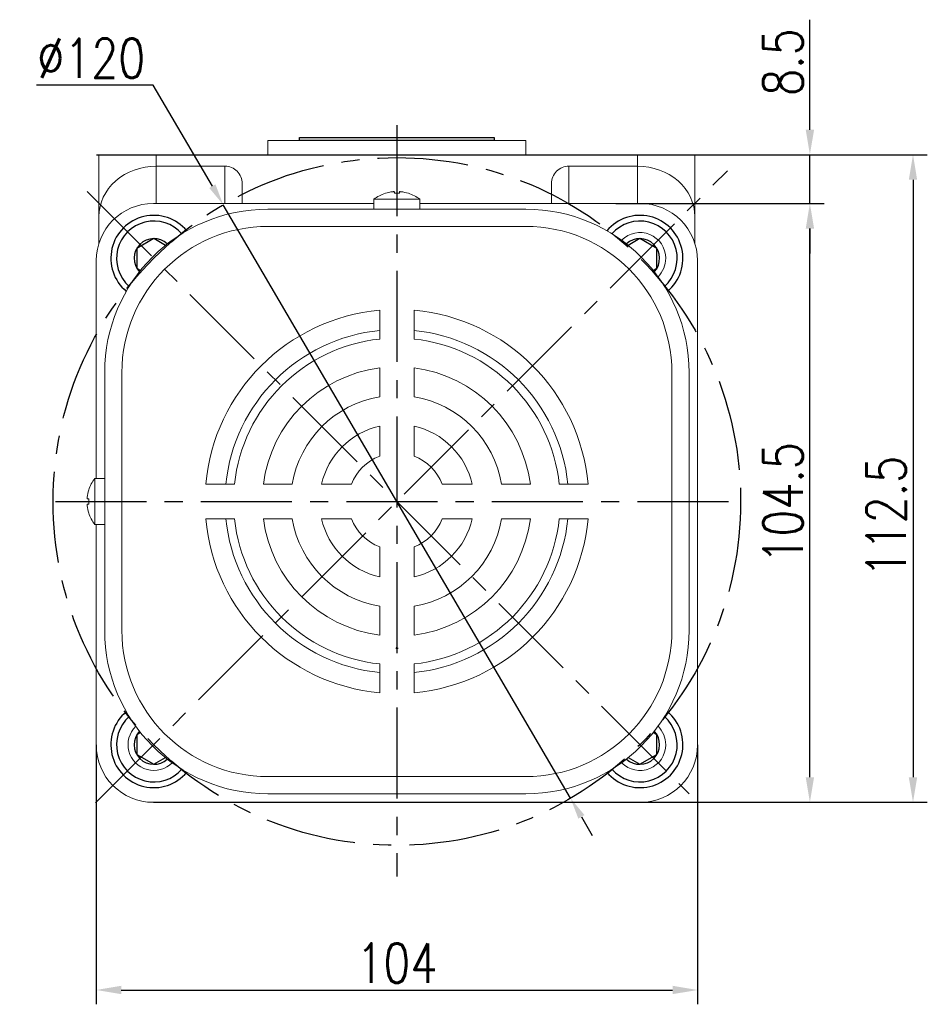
# Model space of a CAD drawing. Header units: inches. Extents: x 675 to 6233, y 11 to 1887.
# Tile 42 of 48: x 5864 to 5991, y 420 to 557. Entities that reach past the tile are written whole.
import ezdxf

# ---------------------------------------------------------------- set-up
doc = ezdxf.new("R2010")
doc.units = ezdxf.units.IN
doc.header["$LTSCALE"] = 10
doc.header["$MEASUREMENT"] = 0
doc.linetypes.add('CENTER', pattern=[10.16, 6.35, -1.27, 1.27, -1.27])
for name, color, linetype in [('1轮廓实线层', 7, 'Continuous'), ('3中心线层', 1, 'CENTER'), ('7标注层', 4, 'Continuous')]:
    doc.layers.add(name, color=color, linetype=linetype)
doc.styles.add('PC_TEXTSTYLE', font='isocp.shx', dxfattribs={"width": 0.8, "bigfont": 'HZFS.SHX'})
doc.styles.add('TH_GBDIM', font='romans.shx', dxfattribs={"width": 0.8, "bigfont": 'gbcbig.shx'})
doc.dimstyles.new('TH_GBDIM', dxfattribs={"dimtxt": 3.5, "dimasz": 2.5, "dimexe": 2, "dimexo": 0, "dimgap": 1, "dimtad": 1, "dimdec": 4, "dimdsep": 46, "dimtxsty": 'TH_GBDIM', "dimcen": 0.09, "dimclrd": 4, "dimclre": 4, "dimclrt": 3, "dimadec": 0, "dimazin": 0, "dimtfac": 1, "dimtdec": 4, "dimtmove": 0, "dimatfit": 3, "dimfxl": 1, "dimtzin": 0, "dimarcsym": 0})
doc.dimstyles.new('直径标注A3', dxfattribs={"dimtxt": 3.5, "dimasz": 3, "dimexe": 2, "dimexo": 0.0625, "dimgap": 1, "dimtad": 1, "dimtih": 1, "dimtoh": 1, "dimdsep": 46, "dimtxsty": 'PC_TEXTSTYLE', "dimsah": 1, "dimcen": 0.09, "dimclrt": 3, "dimadec": 0, "dimazin": 0, "dimtfac": 0.7, "dimtmove": 0, "dimatfit": 0, "dimfxl": 1, "dimtzin": 0, "dimarcsym": 0})

# ---------------------------------------------------------------- blocks, each defined once
blk = doc.blocks.new('*D251')
at = {"layer": '7标注层', "color": 4, "lineweight": -2, "transparency": 16777216}
for p, q in [((5974.2, 542.03), (5974.2, 557.38)), ((5950.52, 538.53), (5976.2, 538.53)), ((5974.2, 531.73), (5974.2, 538.53)), ((5950.52, 531.73), (5976.2, 531.73)), ((5974.2, 528.23), (5974.2, 524.73))]:
    blk.add_line(p, q, dxfattribs=at)
at = {"layer": '7标注层', "color": 4, "transparency": 16777216}
for points in [[(5973.62, 542.03), (5974.79, 542.03), (5974.2, 538.53)], [(5973.62, 528.23), (5974.79, 528.23), (5974.2, 531.73)]]:
    blk.add_solid(points, dxfattribs=at)
at = {"layer": 'Defpoints', "color": 0, "transparency": 16777216}
for p in [(5950.52, 538.53), (5974.2, 538.53), (5950.52, 531.73)]:
    blk.add_point(p, dxfattribs=at)
at = {"layer": '7标注层', "color": 3, "transparency": 16777216, "insert": (5970.45, 551.46), "char_height": 5.5, "attachment_point": 5, "rotation": 90, "style": 'TH_GBDIM'}
blk.add_mtext('{8.5}{}{}', dxfattribs=at)
blk = doc.blocks.new('*D252')
at = {"layer": '7标注层', "color": 4, "lineweight": -2, "transparency": 16777216}
for p, q in [((5874.57, 538.53), (5990.6, 538.53)), ((5988.6, 535.03), (5988.6, 451.65)), ((5882.55, 448.15), (5990.6, 448.15))]:
    blk.add_line(p, q, dxfattribs=at)
at = {"layer": '7标注层', "color": 4, "transparency": 16777216}
for points in [[(5988.01, 535.03), (5989.18, 535.03), (5988.6, 538.53)], [(5988.01, 451.65), (5989.18, 451.65), (5988.6, 448.15)]]:
    blk.add_solid(points, dxfattribs=at)
at = {"layer": 'Defpoints', "color": 0, "transparency": 16777216}
for p in [(5874.57, 538.53), (5882.55, 448.15), (5988.6, 448.15)]:
    blk.add_point(p, dxfattribs=at)
at = {"layer": '7标注层', "color": 3, "transparency": 16777216, "insert": (5984.85, 488.02), "char_height": 5.5, "attachment_point": 5, "rotation": 90, "style": 'TH_GBDIM'}
blk.add_mtext('112.5', dxfattribs=at)
blk = doc.blocks.new('*D258')
at = {"layer": '7标注层', "color": 4, "lineweight": -2, "transparency": 16777216}
for p, q in [((5947.09, 531.73), (5976.2, 531.73)), ((5974.2, 451.65), (5974.2, 528.23)), ((5947.09, 448.15), (5976.2, 448.15))]:
    blk.add_line(p, q, dxfattribs=at)
at = {"layer": '7标注层', "color": 4, "transparency": 16777216}
for points in [[(5973.62, 528.23), (5974.79, 528.23), (5974.2, 531.73)], [(5973.62, 451.65), (5974.79, 451.65), (5974.2, 448.15)]]:
    blk.add_solid(points, dxfattribs=at)
at = {"layer": 'Defpoints', "color": 0, "transparency": 16777216}
for p in [(5947.09, 531.73), (5974.2, 531.73), (5947.09, 448.15)]:
    blk.add_point(p, dxfattribs=at)
at = {"layer": '7标注层', "color": 3, "transparency": 16777216, "insert": (5970.45, 489.94), "char_height": 5.5, "attachment_point": 5, "rotation": 90, "style": 'TH_GBDIM'}
blk.add_mtext('104.5', dxfattribs=at)
blk = doc.blocks.new('*D259')
at = {"layer": '7标注层', "color": 4, "lineweight": -2, "transparency": 16777216}
for p, q in [((5874.55, 456.15), (5874.55, 419.95)), ((5958.52, 456.15), (5958.52, 419.95)), ((5878.05, 421.95), (5955.02, 421.95))]:
    blk.add_line(p, q, dxfattribs=at)
at = {"layer": '7标注层', "color": 4, "transparency": 16777216}
for points in [[(5878.05, 422.54), (5878.05, 421.37), (5874.55, 421.95)], [(5955.02, 422.54), (5955.02, 421.37), (5958.52, 421.95)]]:
    blk.add_solid(points, dxfattribs=at)
at = {"layer": 'Defpoints', "color": 0, "transparency": 16777216}
for p in [(5874.55, 456.15), (5958.52, 456.15), (5958.52, 421.95)]:
    blk.add_point(p, dxfattribs=at)
at = {"layer": '7标注层', "color": 3, "transparency": 16777216, "insert": (5916.53, 425.7), "char_height": 5.5, "attachment_point": 5, "style": 'TH_GBDIM'}
blk.add_mtext('104', dxfattribs=at)
blk = doc.blocks.new('*D279')
at = {"layer": '7标注层', "color": 0, "lineweight": -2, "transparency": 16777216}
for p, q in [((5882.51, 548.25), (5866.22, 548.25)), ((5890.77, 534.15), (5882.51, 548.25)), ((5940.78, 448.71), (5892.28, 531.56)), ((5942.3, 446.12), (5943.81, 443.53))]:
    blk.add_line(p, q, dxfattribs=at)
at = {"layer": '7标注层', "color": 0, "transparency": 16777216}
for points in [[(5891.2, 534.4), (5890.34, 533.89), (5892.28, 531.56)], [(5942.73, 446.37), (5941.87, 445.87), (5940.78, 448.71)]]:
    blk.add_solid(points, dxfattribs=at)
at = {"layer": 'Defpoints', "color": 0, "transparency": 16777216}
for p in [(5892.28, 531.56), (5940.78, 448.71)]:
    blk.add_point(p, dxfattribs=at)
at = {"layer": '7标注层', "color": 3, "transparency": 16777216, "insert": (5873.86, 552), "char_height": 5.5, "attachment_point": 5, "style": 'TH_GBDIM'}
blk.add_mtext('∅120', dxfattribs=at)

msp = doc.modelspace()

# ---------------------------------------------------------------- linework, layer by layer
at = {"linetype": 'Continuous', "lineweight": 15}
msp.add_line((5898.532801, 540.532705), (5934.532802, 540.532705), dxfattribs=at)
at = {"color": 7, "linetype": 'Continuous', "lineweight": 15}
for p, q in [((5874.932801, 538.532706), (5882.932802, 538.532706)), ((5874.932801, 529.92385), (5874.932801, 538.532706)), ((5882.932802, 538.532706), (5882.932802, 536.932706)), ((5882.932802, 538.532706), (5950.132801, 538.532706)), ((5950.132801, 536.932706), (5950.132801, 538.532706)), ((5950.132801, 538.532706), (5958.132803, 538.532706)), ((5958.132803, 538.532706), (5958.132803, 529.92385)), ((5892.532802, 536.932706), (5882.932802, 536.932706)), ((5882.932802, 536.932706), (5882.932802, 531.732706)), ((5892.532802, 531.732706), (5892.532802, 536.932706)), ((5940.532801, 536.932706), (5950.132801, 536.932706)), ((5940.532801, 536.932706), (5940.532801, 531.732706)), ((5950.132801, 531.732706), (5950.132801, 536.932706)), ((5894.932801, 534.511682), (5894.932801, 531.732706)), ((5916.180802, 533.145949), (5916.180802, 533.366891)), ((5916.884802, 533.366891), (5916.884802, 533.145949)), ((5938.132802, 531.732706), (5938.132802, 534.511682)), ((5916.532802, 532.311487), (5913.332802, 532.311487)), ((5919.732802, 532.311487), (5916.532802, 532.311487)), ((5913.332802, 531.732706), (5882.546093, 531.732706)), ((5898.532801, 530.932706), (5934.532802, 530.932706)), ((5950.51951, 531.732706), (5919.732802, 531.732706)), ((5874.932801, 526.188823), (5874.932801, 529.92385)), ((5958.132803, 529.92385), (5958.132803, 526.188823)), ((5934.532802, 528.532704), (5898.532801, 528.532704)), ((5874.546619, 524.119415), (5874.546619, 493.332706)), ((5958.518984, 456.145995), (5958.518984, 524.119415)), ((5914.132802, 512.806038), (5914.132802, 516.825027)), ((5918.932802, 512.806038), (5918.932802, 516.825027)), ((5914.132802, 504.736814), (5914.132802, 508.778884)), ((5918.932802, 504.736814), (5918.932802, 508.778884)), ((5875.732801, 472.132705), (5875.732801, 508.132706)), ((5875.732802, 472.132706), (5875.732802, 508.132705)), ((5875.732802, 472.132706), (5875.732802, 508.132705)), ((5875.732802, 472.132706), (5875.732802, 508.132705)), ((5878.132801, 508.132705), (5878.132801, 472.132706)), ((5878.132801, 508.132705), (5878.132801, 472.132706)), ((5878.132803, 508.132706), (5878.132803, 472.132705)), ((5954.932802, 508.132705), (5954.932802, 472.132706)), ((5957.332801, 472.132706), (5957.332801, 508.132705)), ((5914.132802, 496.474967), (5914.132802, 500.662663)), ((5918.932802, 496.474967), (5918.932802, 500.662663)), ((5874.35402, 493.332706), (5874.35402, 486.932705)), ((5874.354022, 493.332706), (5874.354022, 487.175187)), ((5874.354022, 493.332705), (5874.354022, 490.132706)), ((5893.859469, 492.532706), (5889.84048, 492.532706)), ((5901.928692, 492.532706), (5897.886623, 492.532706)), ((5910.19054, 492.532706), (5906.002845, 492.532706)), ((5927.062759, 492.532706), (5922.875063, 492.532706)), ((5935.178981, 492.532706), (5931.136911, 492.532706)), ((5943.225124, 492.532706), (5939.206134, 492.532706)), ((5873.519557, 490.484706), (5873.298617, 490.484706)), ((5873.298617, 490.484705), (5873.519557, 490.484705)), ((5873.298617, 489.780706), (5873.519557, 489.780706)), ((5873.519557, 489.780705), (5873.298617, 489.780705)), ((5873.298619, 490.484706), (5873.519555, 490.484706)), ((5873.519555, 489.780706), (5873.298619, 489.780706)), ((5874.354022, 490.132706), (5874.354022, 486.932705)), ((5874.354022, 487.175187), (5874.354022, 486.932706)), ((5874.546619, 486.932706), (5874.546619, 456.145995)), ((5893.859469, 487.732705), (5889.84048, 487.732705)), ((5901.928692, 487.732705), (5897.886623, 487.732705)), ((5910.19054, 487.732705), (5906.002845, 487.732705)), ((5927.062759, 487.732705), (5922.875063, 487.732705)), ((5935.178981, 487.732705), (5931.136911, 487.732705)), ((5943.225124, 487.732705), (5939.206134, 487.732705)), ((5914.132802, 479.602748), (5914.132802, 483.790445)), ((5918.932802, 479.602748), (5918.932802, 483.790445)), ((5914.132802, 471.486526), (5914.132802, 475.528597)), ((5918.932802, 471.486526), (5918.932802, 475.528597)), ((5914.132802, 463.440385), (5914.132802, 467.459374)), ((5918.932802, 463.440385), (5918.932802, 467.459374)), ((5934.532802, 451.732707), (5898.532801, 451.732707)), ((5882.546093, 448.146524), (5950.51951, 448.146524)), ((5898.532801, 449.332705), (5934.532802, 449.332705))]:
    msp.add_line(p, q, dxfattribs=at)
at = {"color": 7, "linetype": 'Continuous'}
for p, q in [((5916.608873, 469.713081), (5916.437918, 469.713081)), ((5916.437918, 469.713081), (5916.437918, 469.562468)), ((5916.437918, 469.562468), (5916.532802, 469.652706)), ((5916.608873, 469.580359), (5916.532802, 469.652706)), ((5916.608873, 469.713081), (5916.608873, 469.580359))]:
    msp.add_line(p, q, dxfattribs=at)
at = {"color": 7, "linetype": 'Continuous', "lineweight": 15, "flags": 128}
for points in [[(5914.926813, 533.145949), (5914.924147, 533.150568), (5914.922242, 533.153867), (5914.921098, 533.155849), (5914.920717, 533.156508)], [(5918.144886, 533.156508), (5918.144505, 533.155849), (5918.143362, 533.153867), (5918.141457, 533.150568), (5918.13879, 533.145949)], [(5873.508998, 491.744789), (5873.509659, 491.744409), (5873.511638, 491.743265), (5873.51494, 491.741361), (5873.519557, 491.738693)], [(5873.508999, 491.74479), (5873.509661, 491.744409), (5873.51164, 491.743265), (5873.514942, 491.74136), (5873.519555, 491.738694)], [(5873.508998, 488.520622), (5873.509659, 488.521002), (5873.511638, 488.522146), (5873.51494, 488.52405), (5873.519557, 488.526718)], [(5873.519557, 488.526717), (5873.51494, 488.524051), (5873.511638, 488.522146), (5873.509659, 488.521002), (5873.508998, 488.520621)], [(5873.519555, 488.526717), (5873.514942, 488.524051), (5873.51164, 488.522146), (5873.509661, 488.521002), (5873.508999, 488.520621)]]:
    msp.add_lwpolyline(points, dxfattribs=at)
at = {"color": 7, "linetype": 'Continuous', "lineweight": 15}
for centre, radius, start, end in [((5916.532802, 528.212706), 5.188072, 96.55217216, 108.03235239), ((5916.532802, 528.212706), 5.188072, 71.96764761, 83.44782784), ((5916.532802, 528.212706), 5.2, 108.06020812, 127.97987244), ((5916.532802, 527.284301), 5.872207, 86.56343646, 93.43656354), ((5916.532802, 528.212706), 5.2, 52.02012756, 71.93979188), ((5898.532802, 508.132706), 22.8, 90, 180), ((5934.532802, 508.132706), 22.8, 0, 90), ((5898.532802, 508.132706), 20.4, 90, 180), ((5934.532802, 508.132706), 20.4, 0, 90), ((5950.473927, 524.073831), 3.6, 0, 135.47969949), ((5950.473927, 524.073831), 3.6, 314.52030051, 0), ((5916.532802, 490.132706), 26.8, 95.13784825, 174.86215175), ((5916.532802, 490.132706), 26.8, 5.13784825, 84.86215175), ((5916.532802, 490.132706), 24, 95.73917048, 174.26082952), ((5916.532802, 490.132706), 24, 5.73917048, 84.26082952), ((5916.532802, 490.132706), 22.8, 96.04232842, 173.95767158), ((5916.532802, 490.132706), 22.8, 6.04232842, 83.95767158), ((5916.532802, 490.132706), 18.8, 97.33436892, 172.66563108), ((5916.532802, 490.132706), 18.8, 7.33436892, 82.66563108), ((5916.532802, 490.132706), 14.8, 99.33241818, 170.66758182), ((5916.532802, 490.132706), 14.8, 9.33241818, 80.66758182), ((5916.532802, 490.132706), 10.8, 102.83958841, 167.16041159), ((5916.532802, 490.132706), 10.8, 12.83958841, 77.16041159), ((5916.532802, 490.132706), 6.781171, 110.72734111, 159.27265889), ((5916.532802, 490.132706), 6.781171, 20.72734111, 69.27265889), ((5878.452802, 490.132706), 5.2, 142.02012756, 161.93979188), ((5878.452802, 490.132706), 5.2, 142.02012756, 161.93979188), ((5878.452802, 490.132706), 5.2, 142.02012756, 161.93979188), ((5878.452802, 490.132706), 5.188072, 161.96764761, 173.44782784), ((5878.452802, 490.132706), 5.188072, 161.96764761, 173.44782784), ((5878.452802, 490.132706), 5.188072, 161.96764761, 173.44782784), ((5878.452802, 490.132706), 5.188072, 186.55217216, 198.03235239), ((5878.452802, 490.132706), 5.188072, 186.55217216, 198.03235239), ((5878.452802, 490.132706), 5.188072, 186.55217216, 198.03235239), ((5879.381211, 490.132706), 5.872214, 176.56343977, 183.43656023), ((5879.381211, 490.132705), 5.872214, 176.56343977, 183.43656023), ((5879.383228, 490.132706), 5.874229, 176.56462095, 183.43537905), ((5878.452802, 490.132706), 5.2, 198.06020812, 217.97987244), ((5878.452802, 490.132706), 5.2, 198.06020812, 217.97987244), ((5878.452802, 490.132706), 5.2, 198.06020812, 217.97987244), ((5916.532802, 490.132706), 26.8, 185.13784825, 264.86215175), ((5916.532802, 490.132706), 24, 185.73917048, 264.26082952), ((5916.532802, 490.132706), 22.8, 186.04232842, 263.95767158), ((5916.532802, 490.132706), 18.8, 187.33436892, 262.66563108), ((5916.532802, 490.132706), 14.8, 189.33241818, 260.66758182), ((5916.532802, 490.132706), 10.8, 192.83958841, 257.16041159), ((5916.532802, 490.132706), 6.781171, 200.72734111, 249.27265889), ((5916.532802, 490.132706), 26.8, 275.13784825, 354.86215175), ((5916.532802, 490.132706), 22.8, 276.04232842, 353.95767158), ((5916.532802, 490.132706), 10.8, 282.83958841, 347.16041159), ((5916.532802, 490.132706), 6.781171, 290.72734111, 339.27265889), ((5916.532802, 490.132706), 18.8, 277.33436892, 352.66563108), ((5916.532802, 490.132706), 14.8, 279.33241818, 350.66758182), ((5916.532802, 490.132706), 24, 275.73917048, 354.26082952), ((5898.532802, 472.132706), 22.8, 180, 270), ((5898.532802, 472.132706), 20.4, 180, 270), ((5934.532802, 472.132706), 20.4, 270, 0), ((5934.532802, 472.132706), 22.8, 270, 0), ((5882.591676, 456.19158), 3.6, 134.52030051, 315.47969949), ((5950.473927, 456.19158), 3.6, 0, 45.47969949), ((5950.473927, 456.19158), 3.6, 224.52030051, 0)]:
    msp.add_arc(centre, radius, start, end, dxfattribs=at)
for centre, major_axis, ratio, start_param, end_param in [((5882.932802, 529.92385), (8, 0), 0.8761069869, 1.5707963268, 3.1415926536), ((5892.532802, 534.511681), (0, -2.421024), 0.9913160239, 1.5707963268, 3.1415926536), ((5940.532802, 534.511681), (0, 2.421024), 0.9913160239, 0, 1.5707963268), ((5950.132802, 529.92385), (8, 0), 0.8761069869, 0, 1.5707963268), ((5882.547148, 523.732178), (5.657601, -5.657601), 0.9998679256, 2.3562605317, 3.9269247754), ((5950.518455, 523.732178), (-5.657601, -5.657601), 0.9998679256, 2.3562605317, 3.9269247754), ((5882.547148, 456.147052), (5.657601, 5.657601), 0.9998679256, 2.3562605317, 3.9269247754), ((5950.518455, 456.147052), (-5.657601, 5.657601), 0.9998679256, 2.3562605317, 3.9269247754)]:
    msp.add_ellipse(centre, major_axis=major_axis, ratio=ratio, start_param=start_param, end_param=end_param, dxfattribs=at)
at = {"linetype": 'Continuous', "lineweight": 15}
for points in [[(5898.532801, 540.532705), (5898.532801, 538.532706)], [(5934.532802, 538.532706), (5934.532802, 540.532705)]]:
    msp.add_open_spline(points, degree=1, dxfattribs=at)
at = {"color": 7, "linetype": 'Continuous', "lineweight": 15}
for points, knots in [([(5916.180802, 533.366891), (5916.178198, 533.369666), (5916.172989, 533.375215), (5916.132099, 533.378741), (5916.071957, 533.378056), (5916.004451, 533.373697), (5915.959418, 533.368882), (5915.940802, 533.366891)], [0, 0, 0, 0, 0.2136071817, 0.4272808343, 0.6394495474, 0.8509559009, 1, 1, 1, 1]), ([(5917.124802, 533.366891), (5917.098033, 533.369666), (5917.044485, 533.375215), (5916.972791, 533.378741), (5916.91867, 533.378056), (5916.889181, 533.373697), (5916.886083, 533.368882), (5916.884802, 533.366891)], [0, 0, 0, 0, 0.2136100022, 0.4272908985, 0.6394964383, 0.8509743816, 1, 1, 1, 1]), ([(5873.298617, 490.724706), (5873.295843, 490.697937), (5873.290294, 490.644389), (5873.286762, 490.572695), (5873.287454, 490.518574), (5873.291811, 490.489085), (5873.296627, 490.485986), (5873.298617, 490.484705)], [0, 0, 0, 0, 0.2136102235, 0.4272919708, 0.6394965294, 0.8509745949, 1, 1, 1, 1]), ([(5873.298617, 490.484706), (5873.295843, 490.48731), (5873.290295, 490.492519), (5873.286762, 490.533407), (5873.287454, 490.593551), (5873.291811, 490.661056), (5873.296627, 490.706089), (5873.298617, 490.724705)], [0, 0, 0, 0, 0.21360715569, 0.42728061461, 0.63945023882, 0.85095637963, 1, 1, 1, 1]), ([(5873.298619, 490.724706), (5873.295842, 490.697936), (5873.290289, 490.644389), (5873.28677, 490.572695), (5873.287449, 490.518574), (5873.291809, 490.489085), (5873.296627, 490.485986), (5873.298619, 490.484706)], [0, 0, 0, 0, 0.2136105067, 0.4272908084, 0.6394960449, 0.8509737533, 1, 1, 1, 1]), ([(5873.298617, 489.540705), (5873.295843, 489.567474), (5873.290294, 489.621022), (5873.286762, 489.692716), (5873.287454, 489.746837), (5873.291811, 489.776327), (5873.296627, 489.779425), (5873.298617, 489.780706)], [0, 0, 0, 0, 0.2136102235, 0.4272919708, 0.6394965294, 0.8509745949, 1, 1, 1, 1]), ([(5873.298617, 489.780705), (5873.295843, 489.778101), (5873.290295, 489.772892), (5873.286762, 489.732004), (5873.287454, 489.67186), (5873.291811, 489.604355), (5873.296627, 489.559322), (5873.298617, 489.540706)], [0, 0, 0, 0, 0.21360715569, 0.42728061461, 0.63945023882, 0.85095637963, 1, 1, 1, 1]), ([(5873.298619, 489.780706), (5873.295842, 489.778101), (5873.290289, 489.772893), (5873.28677, 489.732003), (5873.28745, 489.67186), (5873.291809, 489.604355), (5873.296627, 489.559322), (5873.298619, 489.540706)], [0, 0, 0, 0, 0.2136076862, 0.4272807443, 0.6394491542, 0.8509552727, 1, 1, 1, 1])]:
    msp.add_open_spline(points, degree=3, knots=knots, dxfattribs=at)
for points in [[(5913.332802, 532.311487), (5913.332802, 530.932706)], [(5919.732802, 530.932706), (5919.732802, 532.311487)], [(5875.732801, 493.332706), (5874.35402, 493.332706)], [(5875.732802, 493.332706), (5874.354022, 493.332706)], [(5875.732802, 493.332705), (5874.354022, 493.332705)], [(5874.35402, 486.932705), (5875.732801, 486.932705)], [(5874.354022, 486.932706), (5875.732802, 486.932706)], [(5874.354022, 486.932705), (5875.732802, 486.932705)]]:
    msp.add_open_spline(points, degree=1, dxfattribs=at)
at = {"layer": '1轮廓实线层'}
for p, q in [((5902.932802, 540.532705), (5902.932802, 540.932705)), ((5902.932802, 540.932705), (5930.132802, 540.932705)), ((5930.132802, 540.532705), (5902.932802, 540.532705)), ((5930.132802, 540.932705), (5930.132802, 540.532705)), ((5898.532801, 538.532706), (5934.532802, 538.532706)), ((5882.591676, 526.817831), (5880.215302, 525.445831)), ((5884.218, 525.878873), (5882.591676, 526.817831)), ((5950.473927, 526.817831), (5948.847604, 525.878873)), ((5952.850301, 525.445831), (5950.473927, 526.817831)), ((5880.215302, 525.445831), (5880.215302, 522.701831)), ((5952.850301, 522.701831), (5952.850301, 525.445831)), ((5880.215302, 522.701831), (5880.745149, 522.395924)), ((5952.320455, 522.395924), (5952.850301, 522.701831)), ((5880.745149, 457.869487), (5880.215302, 457.56358)), ((5952.850301, 457.56358), (5952.320455, 457.869487)), ((5880.215302, 457.56358), (5880.215302, 454.81958)), ((5952.850301, 454.81958), (5952.850301, 457.56358)), ((5880.215302, 454.81958), (5882.591676, 453.44758)), ((5882.591676, 453.44758), (5884.218, 454.386538)), ((5948.847604, 454.386538), (5950.473927, 453.44758)), ((5950.473927, 453.44758), (5952.850301, 454.81958))]:
    msp.add_line(p, q, dxfattribs=at)
for centre, radius, start, end in [((5882.591676, 524.073831), 6, 39.8254888, 230.1745112), ((5882.591676, 524.073831), 5.2, 41.22438386, 228.77561614), ((5950.473927, 524.073831), 6, 309.8254888, 140.1745112), ((5950.473927, 524.073831), 5.2, 311.22438386, 138.77561614), ((5882.591676, 524.073831), 2.744, 46.88585104, 223.11414896), ((5950.473927, 524.073831), 2.744, 316.88585104, 133.11414896), ((5882.591676, 456.19158), 6, 129.8254888, 320.1745112), ((5950.473927, 456.19158), 6, 219.8254888, 50.1745112), ((5882.591676, 456.19158), 5.2, 131.22438386, 318.77561614), ((5950.473927, 456.19158), 5.2, 221.22438386, 48.77561614), ((5882.591676, 456.19158), 2.744, 136.88585104, 313.11414896), ((5950.473927, 456.19158), 2.744, 226.88585104, 43.11414896)]:
    msp.add_arc(centre, radius, start, end, dxfattribs=at)
at = {"layer": '3中心线层', "ltscale": 0.2}
for p, q in [((5916.532802, 542.637034), (5916.532802, 437.778539)), ((5874.461877, 448.060201), (5962.687676, 536.289313)), ((5873.274919, 533.390588), (5957.35231, 449.313197)), ((5868.851782, 490.132706), (5963.390326, 490.132706))]:
    msp.add_line(p, q, dxfattribs=at)
msp.add_circle((5916.532802, 490.132706), 48, dxfattribs=at)

# ---------------------------------------------------------------- dimensions: what is measured, and where the dimension line sits
at = {"layer": '7标注层'}
dim = msp.add_linear_dim(base=(5974.203909, 538.532707), p1=(5950.519512, 531.732707), p2=(5950.519512, 538.532707), angle=90, text='{<>}{}{}', dimstyle='TH_GBDIM', override={"dimtxt": 5.5, "dimasz": 3.5, "dimdec": 1, "dimlfac": 1.25, "dimadec": 1}, dxfattribs=at)
dim.commit()
dim.dimension.update_dxf_attribs({"geometry": '*D251', "text_midpoint": (5970.453909, 551.456517)})
dim = msp.add_diameter_dim_2p(p1=(5940.782563, 448.70869), p2=(5892.283041, 531.556721), dimstyle='直径标注A3', override={"dimtxt": 5.5, "dimlfac": 1.25, "dimtxsty": 'TH_GBDIM', "dimadec": 2}, dxfattribs=at)
dim.commit()
dim.dimension.update_dxf_attribs({"geometry": '*D279', "text_midpoint": (5873.863041, 548.250133), "dimtype": 163})
dim = msp.add_linear_dim(base=(5988.598165, 448.146524), p1=(5874.572292, 538.532706), p2=(5882.546093, 448.146524), angle=90, text='112.5', dimstyle='TH_GBDIM', override={"dimtxt": 5.5, "dimasz": 3.5, "dimgap": 1, "dimtad": 1, "dimjust": 0, "dimdec": 1, "dimlfac": 1.25, "dimse1": 0, "dimse2": 0, "dimsd1": 0, "dimsd2": 0, "dimadec": 1}, dxfattribs=at)
dim.commit()
dim.dimension.update_dxf_attribs({"geometry": '*D252', "text_midpoint": (5988.598165, 488.015338), "dimtype": 160})
dim = msp.add_linear_dim(base=(5974.203909, 531.732706), p1=(5947.087211, 448.146524), p2=(5947.087211, 531.732706), angle=90, dimstyle='TH_GBDIM', override={"dimtxt": 5.5, "dimasz": 3.5, "dimdec": 1, "dimlfac": 1.25, "dimadec": 1}, dxfattribs=at)
dim.commit()
dim.dimension.update_dxf_attribs({"geometry": '*D258', "text_midpoint": (5970.453909, 489.939615)})
dim = msp.add_linear_dim(base=(5958.518984, 421.953052), p1=(5874.546619, 456.145995), p2=(5958.518984, 456.145995), text='104', dimstyle='TH_GBDIM', override={"dimtxt": 5.5, "dimasz": 3.5, "dimdec": 1, "dimlfac": 1.25, "dimadec": 1}, dxfattribs=at)
dim.commit()
dim.dimension.update_dxf_attribs({"geometry": '*D259', "text_midpoint": (5916.532802, 425.703052)})

doc.saveas('drawing.dxf')
